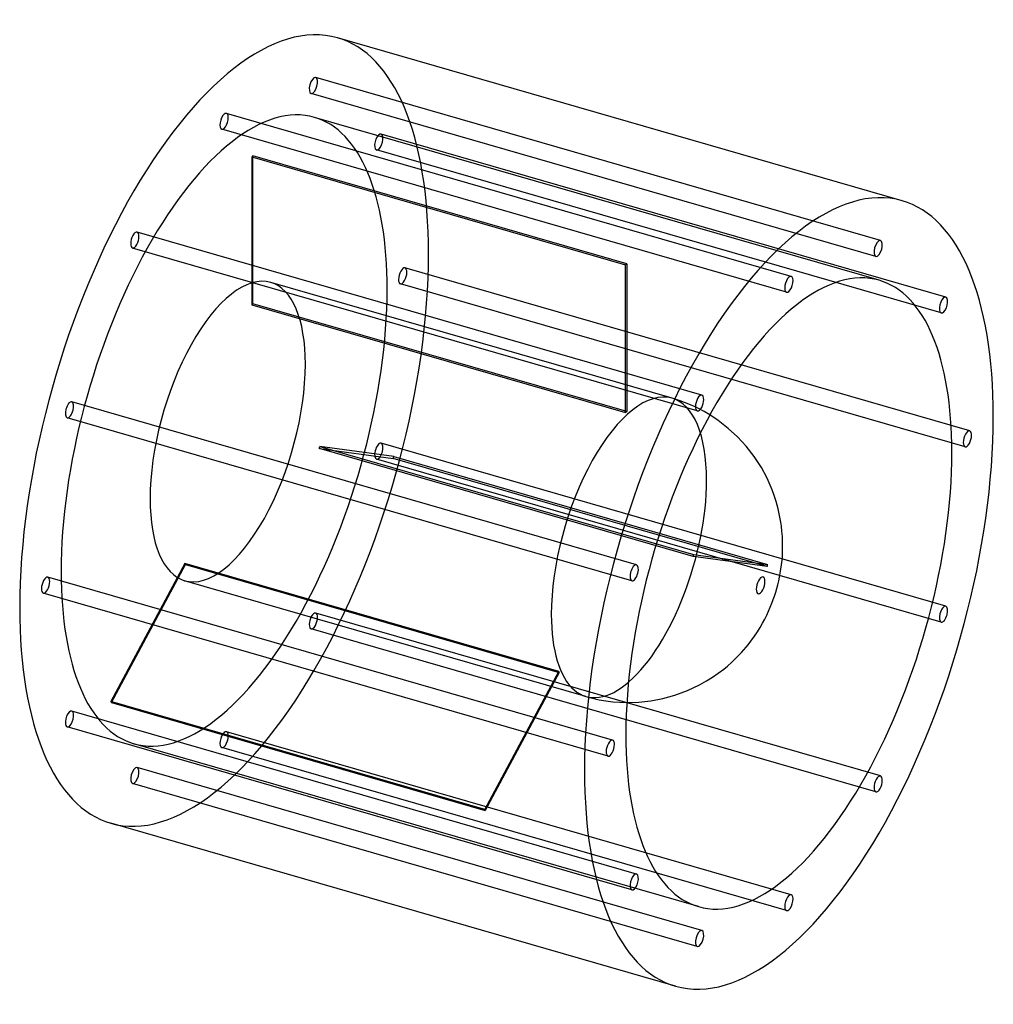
# Model space of a CAD drawing. Header units: millimetres. Extents: x -470 to 470, y -476 to 476.
import ezdxf

# ---------------------------------------------------------------- set-up
doc = ezdxf.new("R2010")
doc.units = ezdxf.units.MM
doc.layers.add('HIDDEN', color=7, linetype='Continuous')
doc.layers.add('THICK', color=7, linetype='Continuous')

msp = doc.modelspace()

# ---------------------------------------------------------------- linework, layer by layer
at = {"layer": 'HIDDEN'}
for p, q in [((361.27, 262.38), (-184.33, 419.88)), ((356.83, 247.01), (-188.77, 404.51)), ((275.02, 227.71), (-270.58, 385.21)), ((360.16, 223.89), (-185.43, 381.39)), ((270.58, 212.34), (-275.02, 369.84)), ((424.41, 207.7), (-121.19, 365.2)), ((-246.02, 343.24), (-246.02, 200.34)), ((-246.02, 343.24), (115.11, 238.99)), ((-245.02, 201.21), (-245.02, 344.1)), ((116.11, 239.85), (-245.02, 344.1)), ((419.97, 192.33), (-125.63, 349.83)), ((188.77, 112.99), (-356.83, 270.49)), ((184.33, 97.62), (-361.27, 255.12)), ((115.11, 96.09), (115.11, 238.99)), ((116.11, 239.85), (116.11, 96.96)), ((447.52, 78.33), (-98.08, 235.83)), ((159.9, 109.97), (-227.73, 221.87)), ((443.08, 62.95), (-102.52, 220.45)), ((-246.02, 200.34), (115.11, 96.09)), ((116.11, 96.96), (-245.02, 201.21)), ((125.63, -51.05), (-419.97, 106.45)), ((167.76, 107.46), (159.89, 109.97)), ((176.01, 104.26), (167.76, 107.46)), ((182.16, 101.54), (176.01, 104.26)), ((185.98, 99.66), (182.16, 101.54)), ((190.94, 97), (185.98, 99.66)), ((196.47, 93.77), (190.94, 97)), ((121.19, -66.42), (-424.41, 91.08)), ((180.31, -43.04), (-180.82, 61.21)), ((-180.82, 61.21), (-109.37, 51.63)), ((-180.32, 63.14), (180.81, -41.11)), ((-108.87, 53.57), (-180.32, 63.14)), ((424.41, -91.08), (-121.19, 66.42)), ((419.97, -106.45), (-125.63, 51.05)), ((251.76, -52.62), (-109.37, 51.63)), ((-108.87, 53.57), (252.26, -50.68)), ((251.76, -52.62), (180.31, -43.04)), ((180.81, -41.11), (252.26, -50.68)), ((-310.72, -49.79), (-382.17, -183.11)), ((-381.67, -184.18), (-310.22, -50.86)), ((50.41, -154.04), (-310.72, -49.79)), ((-310.22, -50.86), (50.91, -155.11)), ((102.52, -220.45), (-443.08, -62.95)), ((76.7, -178.27), (-310.94, -66.37)), ((98.08, -235.83), (-447.52, -78.33)), ((361.27, -255.12), (-184.33, -97.62)), ((356.83, -270.49), (-188.77, -112.99)), ((-21.03, -287.36), (50.41, -154.04)), ((50.91, -155.11), (-20.53, -288.43)), ((76.7, -178.27), (83.1, -179.96)), ((83.1, -179.96), (89.57, -181.36)), ((-21.03, -287.36), (-382.17, -183.11)), ((-381.67, -184.18), (-20.53, -288.43)), ((89.57, -181.36), (96.09, -182.48)), ((96.09, -182.48), (102.7, -183.3)), ((102.7, -183.3), (109.49, -183.83)), ((109.49, -183.83), (116.27, -184.05)), ((125.63, -349.83), (-419.97, -192.33)), ((121.19, -365.2), (-424.41, -207.7)), ((275.02, -369.84), (-270.58, -212.34)), ((185.43, -381.39), (-360.16, -223.89)), ((270.58, -385.21), (-275.02, -227.71)), ((188.77, -404.51), (-356.83, -247.01)), ((184.33, -419.88), (-361.27, -262.38))]:
    msp.add_line(p, q, dxfattribs=at)
for centre, major_axis, start_param, end_param in [((-272.8, 78.75), (109.55, 379.5), -0.982794, 0), ((-186.55, 412.19), (-2.22, -7.69), -3.077189, -0.000096), ((-186.55, 412.19), (-2.22, -7.69), 0.064404, 3.141497), ((-186.55, 412.19), (-2.22, -7.69), 3.141497, 3.205996), ((-186.55, 412.19), (-2.22, -7.69), -0.000096, 0.064404), ((-272.8, 78.75), (-87.37, -302.64), -3.141592, -0.982794), ((-272.8, 377.53), (-2.22, -7.69), -2.55359, 0.000007), ((-272.8, 377.53), (-2.22, -7.69), -3.141586, -2.55359), ((-272.8, 377.53), (-2.22, -7.69), 0.588003, 3.141599), ((-272.8, 78.75), (-87.37, -302.64), 2.158799, 3.141593), ((-272.8, 377.53), (-2.22, -7.69), 0.000007, 0.588003), ((-123.41, 357.51), (-2.22, -7.69), -3.141501, -0.459195), ((-123.41, 357.51), (-2.22, -7.69), 0.000091, 2.682398), ((-123.41, 357.51), (-2.22, -7.69), 2.682398, 3.141684), ((-245.52, 70.87), (-87.37, -302.64), -2.556765, -2.550415), ((-123.41, 357.51), (-2.22, -7.69), -0.459195, 0.000091), ((-359.05, 262.81), (-2.22, -7.69), -2.029991, -0.000037), ((-359.05, 262.81), (-2.22, -7.69), 3.141556, 4.253194), ((-359.05, 262.81), (-2.22, -7.69), 1.111601, 3.141556), ((-359.05, 262.81), (-2.22, -7.69), -0.000037, 1.111601), ((-272.8, 78.75), (109.55, 379.5), -3.141593, -0.982794), ((115.61, -33.37), (87.37, 302.64), 0.584828, 0.591177), ((-269.33, 77.75), (41.6, 144.12), 0, 2.158799), ((-100.3, 228.14), (-2.22, -7.69), -3.141586, -0.982794), ((-100.3, 228.14), (-2.22, -7.69), 0.000007, 2.158799), ((-100.3, 228.14), (-2.22, -7.69), 2.158799, 3.141599), ((-269.33, 77.75), (41.6, 144.12), -0.982794, 0), ((-100.3, 228.14), (-2.22, -7.69), -0.982794, 0.000007), ((-272.8, 78.75), (-87.37, -302.64), 0, 2.158799), ((-245.52, 70.87), (-41.6, -144.12), -2.560257, -2.546923), ((-269.33, 77.75), (41.6, 144.12), -3.141592, -0.982794), ((118.3, -34.15), (-41.6, -144.12), -3.141486, -0.982794), ((-422.19, 98.76), (-2.22, -7.69), -3.141582, -1.506392), ((-422.19, 98.76), (-2.22, -7.69), 1.6352, 3.141604), ((118.3, -34.15), (-41.6, -144.12), -3.141592, -3.141486), ((118.3, -34.15), (-41.6, -144.12), 2.158799, 3.141593), ((-422.19, 98.76), (-2.22, -7.69), -1.506392, 0.000011), ((-422.19, 98.76), (-2.22, -7.69), 0.000011, 1.6352), ((115.61, -33.37), (41.6, 144.12), 0.581336, 0.594669), ((-123.41, 58.74), (-2.22, -7.69), -3.141582, -1.506392), ((-245.52, 70.87), (-41.6, -144.12), 1.628533, 1.641867), ((-123.41, 58.74), (-2.22, -7.69), -1.506392, 0.000011), ((-123.41, 58.74), (-2.22, -7.69), 0.000011, 1.6352), ((-123.41, 58.74), (-2.22, -7.69), 1.6352, 3.141604), ((-245.52, 70.87), (-87.37, -302.64), 1.632026, 1.638375), ((118.3, -34.15), (-41.6, -144.12), 0.588003, 2.158799), ((-269.33, 77.75), (41.6, 144.12), 2.158799, 3.141593), ((115.61, -33.37), (41.6, 144.12), -1.513059, -1.499726), ((-245.52, 70.87), (-41.6, -144.12), -0.465862, -0.452528), ((115.61, -33.37), (87.37, 302.64), -1.509567, -1.503218), ((-445.3, -70.64), (-2.22, -7.69), -3.141586, -0.982794), ((-445.3, -70.64), (-2.22, -7.69), 2.158799, 3.141599), ((-272.8, 78.75), (-87.37, -302.64), -0.982794, 0), ((-445.3, -70.64), (-2.22, -7.69), -0.982794, 0.000007), ((-445.3, -70.64), (-2.22, -7.69), 0.000007, 2.158799), ((-186.55, -105.31), (-2.22, -7.69), -2.029991, -0.000037), ((-186.55, -105.31), (-2.22, -7.69), 3.141556, 4.253194), ((-186.55, -105.31), (-2.22, -7.69), 1.111601, 3.141556), ((118.3, -34.15), (-41.6, -144.12), -0.982794, 0.588003), ((-186.55, -105.31), (-2.22, -7.69), -0.000037, 1.111601), ((115.61, -33.37), (41.6, 144.12), 2.675731, 2.689064), ((-245.52, 70.87), (-87.37, -302.64), -0.46237, -0.45602), ((-422.19, -200.01), (-2.22, -7.69), -3.141501, -0.459195), ((-422.19, -200.01), (-2.22, -7.69), 0.000091, 2.682398), ((-422.19, -200.01), (-2.22, -7.69), 2.682398, 3.141684), ((-422.19, -200.01), (-2.22, -7.69), -0.459195, 0.000091), ((-272.8, -220.03), (-2.22, -7.69), -2.55359, 0.000007), ((-272.8, -220.03), (-2.22, -7.69), -3.141586, -2.55359), ((-272.8, -220.03), (-2.22, -7.69), 0.588003, 3.141599), ((-272.8, -220.03), (-2.22, -7.69), 0.000007, 0.588003), ((-359.05, -254.69), (-2.22, -7.69), -3.077189, -0.000096), ((-359.05, -254.69), (-2.22, -7.69), 0.064404, 3.141497), ((-359.05, -254.69), (-2.22, -7.69), 3.141497, 3.205996), ((-359.05, -254.69), (-2.22, -7.69), -0.000096, 0.064404), ((115.61, -33.37), (87.37, 302.64), 2.679223, 2.685572)]:
    msp.add_ellipse(centre, major_axis=major_axis, ratio=0.433013, start_param=start_param, end_param=end_param, dxfattribs=at)
at = {"layer": 'THICK'}
for p, q in [((382.35, 300.75), (-163.24, 458.25)), ((204.41, 88.49), (196.47, 93.77)), ((214.29, 80.84), (204.41, 88.49)), ((223.21, 72.64), (214.29, 80.84)), ((231.56, 63.6), (223.21, 72.64)), ((239.22, 53.75), (231.56, 63.6)), ((246.21, 42.97), (239.22, 53.75)), ((251.8, 32.55), (246.21, 42.97)), ((256.6, 21.51), (251.8, 32.55)), ((258.65, 15.98), (256.6, 21.51)), ((260.54, 10.08), (258.65, 15.98)), ((262.42, 3.19), (260.54, 10.08)), ((263.88, -3.33), (262.42, 3.19)), ((265.04, -9.87), (263.88, -3.33)), ((265.57, -13.63), (265.04, -9.87)), ((266.12, -18.55), (265.57, -13.63)), ((266.51, -23.52), (266.12, -18.55)), ((266.73, -28.28), (266.51, -23.52)), ((266.8, -32.85), (266.73, -28.28)), ((266.51, -42.24), (266.72, -37.64)), ((266.72, -37.64), (266.8, -32.85)), ((265.72, -50.96), (266.17, -46.67)), ((266.17, -46.67), (266.51, -42.24)), ((264.83, -57.22), (265.72, -50.96)), ((262.13, -70.31), (263.02, -66.59)), ((263.02, -66.59), (263.79, -62.96)), ((263.79, -62.96), (264.83, -57.22)), ((260.08, -77.62), (261.15, -73.98)), ((261.15, -73.98), (262.13, -70.31)), ((256.42, -88.21), (257.73, -84.7)), ((257.73, -84.7), (258.93, -81.22)), ((258.93, -81.22), (260.08, -77.62)), ((253.2, -95.89), (254.87, -92.05)), ((254.87, -92.05), (256.42, -88.21)), ((247.37, -107.46), (249.49, -103.53)), ((249.49, -103.53), (251.43, -99.67)), ((251.43, -99.67), (253.2, -95.89)), ((242.39, -115.75), (245.05, -111.48)), ((245.05, -111.48), (247.37, -107.46)), ((236.14, -124.71), (239.48, -120.11)), ((239.48, -120.11), (242.39, -115.75)), ((227.09, -135.64), (231.42, -130.66)), ((231.42, -130.66), (233.36, -128.29)), ((233.36, -128.29), (236.14, -124.71)), ((217.63, -145.1), (222.66, -140.29)), ((222.66, -140.29), (227.09, -135.64)), ((204.5, -155.83), (209.83, -151.77)), ((209.83, -151.77), (213.39, -148.85)), ((213.39, -148.85), (217.63, -145.1)), ((193.38, -163.16), (199.09, -159.57)), ((199.09, -159.57), (204.5, -155.83)), ((174.98, -172.43), (186.36, -167.08)), ((186.36, -167.08), (193.38, -163.16)), ((139.45, -182.43), (150.99, -180.23)), ((150.99, -180.23), (162.6, -177.04)), ((162.6, -177.04), (174.98, -172.43)), ((116.27, -184.05), (127.96, -183.69)), ((127.96, -183.69), (139.45, -182.43)), ((163.24, -458.25), (-382.35, -300.75))]:
    msp.add_line(p, q, dxfattribs=at)
for centre, major_axis, start_param, end_param in [((-272.8, 78.75), (109.55, 379.5), 0, 2.158799), ((272.8, -78.75), (-109.55, -379.5), -3.141593, -0.982794), ((272.8, -78.75), (-109.55, -379.5), 2.158799, 3.141593), ((359.05, 254.69), (2.22, 7.69), 0.064404, 3.141497), ((359.05, 254.69), (2.22, 7.69), -3.077189, -0.000096), ((359.05, 254.69), (2.22, 7.69), -0.000096, 0.064404), ((359.05, 254.69), (2.22, 7.69), 3.141497, 3.205996), ((272.8, -78.75), (87.37, 302.64), 0, 2.158799), ((272.8, 220.03), (2.22, 7.69), 0.588003, 3.141599), ((272.8, 220.03), (2.22, 7.69), 0.000007, 0.588003), ((272.8, 220.03), (2.22, 7.69), -2.55359, 0.000007), ((272.8, -78.75), (87.37, 302.64), -0.982794, 0), ((272.8, 220.03), (2.22, 7.69), -3.141586, -2.55359), ((422.19, 200.01), (2.22, 7.69), 0.000091, 2.682398), ((422.19, 200.01), (2.22, 7.69), -3.141501, -0.459195), ((422.19, 200.01), (2.22, 7.69), -0.459195, 0.000091), ((422.19, 200.01), (2.22, 7.69), 2.682398, 3.141684), ((186.55, 105.31), (2.22, 7.69), 1.111601, 3.141556), ((186.55, 105.31), (2.22, 7.69), -0.000037, 1.111601), ((186.55, 105.31), (2.22, 7.69), -2.029991, -0.000037), ((186.55, 105.31), (2.22, 7.69), 3.141556, 4.253194), ((272.8, -78.75), (-109.55, -379.5), 0, 2.158799), ((445.3, 70.64), (2.22, 7.69), 0.000007, 2.158799), ((445.3, 70.64), (2.22, 7.69), -0.982794, 0.000007), ((445.3, 70.64), (2.22, 7.69), 2.158799, 3.141599), ((445.3, 70.64), (2.22, 7.69), -3.141586, -0.982794), ((272.8, -78.75), (87.37, 302.64), -3.141592, -0.982794), ((123.41, -58.74), (2.22, 7.69), 0.000011, 1.6352), ((123.41, -58.74), (2.22, 7.69), -1.506392, 0.000011), ((123.41, -58.74), (2.22, 7.69), 1.6352, 3.141604), ((123.41, -58.74), (2.22, 7.69), -3.141582, -1.506392), ((245.52, -70.87), (-2.34, -8.09), 2.158799, 5.300392), ((245.52, -70.87), (-2.34, -8.09), -0.982794, 2.158799), ((-272.8, 78.75), (109.55, 379.5), 2.158799, 3.141593), ((422.19, -98.76), (2.22, 7.69), 0.000011, 1.6352), ((422.19, -98.76), (2.22, 7.69), -1.506392, 0.000011), ((422.19, -98.76), (2.22, 7.69), 1.6352, 3.141604), ((422.19, -98.76), (2.22, 7.69), -3.141582, -1.506392), ((272.8, -78.75), (87.37, 302.64), 2.158799, 3.141593), ((100.3, -228.14), (2.22, 7.69), 0.000007, 2.158799), ((100.3, -228.14), (2.22, 7.69), -3.141586, -0.982794), ((100.3, -228.14), (2.22, 7.69), -0.982794, 0.000007), ((100.3, -228.14), (2.22, 7.69), 2.158799, 3.141599), ((272.8, -78.75), (-109.55, -379.5), -0.982794, 0), ((359.05, -262.81), (2.22, 7.69), -0.000037, 1.111601), ((359.05, -262.81), (2.22, 7.69), -2.029991, -0.000037), ((359.05, -262.81), (2.22, 7.69), 1.111601, 3.141556), ((359.05, -262.81), (2.22, 7.69), 3.141556, 4.253194), ((123.41, -357.51), (2.22, 7.69), 0.000091, 2.682398), ((123.41, -357.51), (2.22, 7.69), -3.141501, -0.459195), ((123.41, -357.51), (2.22, 7.69), -0.459195, 0.000091), ((123.41, -357.51), (2.22, 7.69), 2.682398, 3.141684), ((272.8, -377.53), (2.22, 7.69), 0.588003, 3.141599), ((272.8, -377.53), (2.22, 7.69), 0.000007, 0.588003), ((272.8, -377.53), (2.22, 7.69), -2.55359, 0.000007), ((272.8, -377.53), (2.22, 7.69), -3.141586, -2.55359), ((186.55, -412.19), (2.22, 7.69), 0.064404, 3.141497), ((186.55, -412.19), (2.22, 7.69), -3.077189, -0.000096), ((186.55, -412.19), (2.22, 7.69), -0.000096, 0.064404), ((186.55, -412.19), (2.22, 7.69), 3.141497, 3.205996)]:
    msp.add_ellipse(centre, major_axis=major_axis, ratio=0.433013, start_param=start_param, end_param=end_param, dxfattribs=at)

doc.saveas('drawing.dxf')
